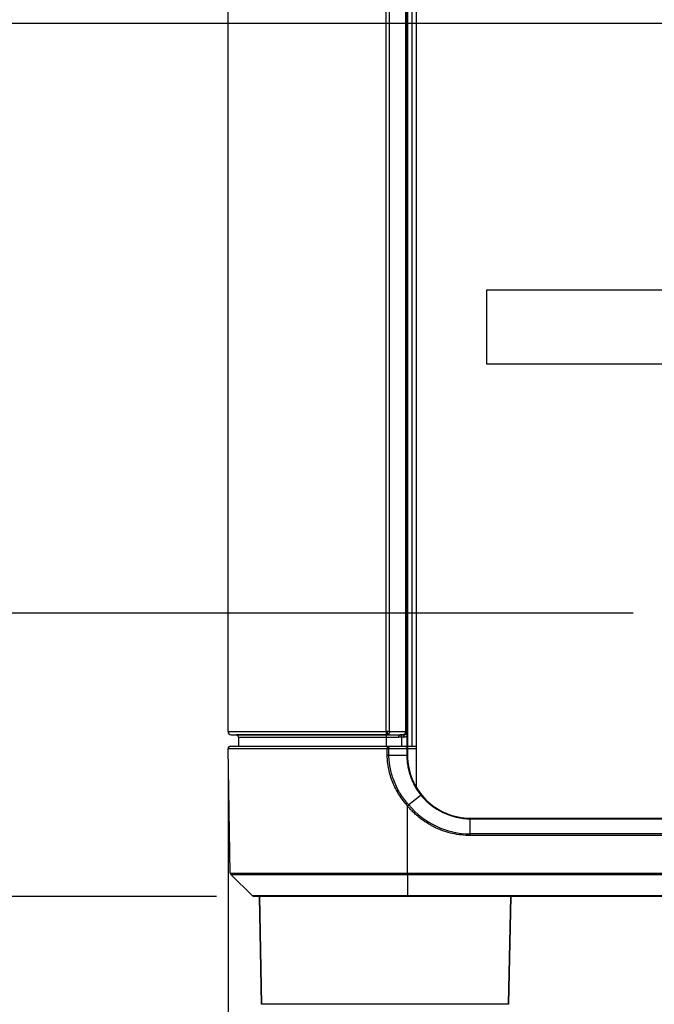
# Model space of a CAD drawing. Header units: inches. Extents: x 0 to 34, y 0 to 22.
# Tile 3 of 125: x 6.1 to 7.2, y 4.8 to 6.5. Entities that reach past the tile are written whole.
import ezdxf

# ---------------------------------------------------------------- set-up
doc = ezdxf.new("R2010")
doc.units = ezdxf.units.IN
doc.header["$LTSCALE"] = 1.87
doc.header["$MEASUREMENT"] = 0
doc.layers.get('0').update_dxf_attribs({"linetype": 'CONTINUOUS'})
doc.layers.add('02___PRT_ALL_AXES', color=7, linetype='CONTINUOUS')
doc.layers.add('DIMENSIONS', color=7, linetype='CONTINUOUS')
doc.styles.get("Standard").update_dxf_attribs({"font": 'txt', "width": 0.8})
doc.dimstyles.new('DIMSTYLE_2', dxfattribs={"dimtxt": 0.125, "dimasz": 0.18, "dimexe": 0.125, "dimexo": 0.0625, "dimgap": 0.09, "dimtad": 0, "dimtih": 1, "dimtoh": 1, "dimdec": 3, "dimlfac": 1.333333, "dimzin": 4, "dimdsep": 46, "dimtxsty": 'STANDARD', "dimblk": '_FILLED', "dimblk1": '_FILLED', "dimblk2": '_FILLED', "dimcen": 0.09, "dimadec": 0, "dimazin": 0, "dimtp": 0.001, "dimtm": 0.001, "dimtfac": 1, "dimtdec": 3, "dimtofl": 0, "dimtmove": 0, "dimatfit": 3, "dimldrblk": '_FILLED', "dimfxl": 1, "dimtolj": 1, "dimtzin": 4, "dimarcsym": 0})

# ---------------------------------------------------------------- blocks, each defined once
blk = doc.blocks.new('*D5')
at = {"layer": 'DIMENSIONS', "color": 2, "linetype": 'CONTINUOUS'}
blk.add_line((7.9401, 5.3035), (7.9401, 4.1255), dxfattribs=at)
at = {"layer": 'DIMENSIONS', "color": 2, "linetype": 'CONTINUOUS', "insert": (7.8776, 4.063), "char_height": 0.125, "width": 1.325, "attachment_point": 3, "rotation": 90, "line_spacing_factor": 0.9}
blk.add_mtext('1.982{\\Ftxt.shx;\\W1.000000;\\H0.125000; }[50.34]', dxfattribs=at)
blk = doc.blocks.new('_FILLED')
at = {"color": 0, "linetype": 'BYBLOCK'}
blk.add_solid([(0, 0), (-1, 0.1736), (-1, -0.1736)], dxfattribs=at)
blk = doc.blocks.new('*D6')
at = {"layer": 'DIMENSIONS', "color": 2, "linetype": 'CONTINUOUS'}
blk.add_line((6.4537, 5.2206), (6.4537, 4.1255), dxfattribs=at)
at = {"layer": 'DIMENSIONS', "color": 2, "linetype": 'CONTINUOUS', "insert": (6.3912, 4.063), "char_height": 0.125, "width": 0.825, "attachment_point": 3, "rotation": 90, "line_spacing_factor": 0.9}
blk.add_mtext('.000{\\Ftxt.shx;\\W1.000000;\\H0.125000; }[0]', dxfattribs=at)
blk = doc.blocks.new('*D7')
at = {"layer": 'DIMENSIONS', "color": 2, "linetype": 'CONTINUOUS'}
blk.add_line((10.0189, 5.3035), (10.0189, 4.1255), dxfattribs=at)
at = {"layer": 'DIMENSIONS', "color": 2, "linetype": 'CONTINUOUS', "insert": (9.9564, 4.063), "char_height": 0.125, "width": 1.425, "attachment_point": 3, "rotation": 90, "line_spacing_factor": 0.9}
blk.add_mtext('4.754{\\Ftxt.shx;\\W1.000000;\\H0.125000; }[120.74]', dxfattribs=at)
blk = doc.blocks.new('*D8')
at = {"layer": 'DIMENSIONS', "color": 2, "linetype": 'CONTINUOUS'}
blk.add_line((11.436, 5.198), (11.436, 4.1255), dxfattribs=at)
at = {"layer": 'DIMENSIONS', "color": 2, "linetype": 'CONTINUOUS', "insert": (11.3735, 4.063), "char_height": 0.125, "width": 1.425, "attachment_point": 3, "rotation": 90, "line_spacing_factor": 0.9}
blk.add_mtext('6.643{\\Ftxt.shx;\\W1.000000;\\H0.125000; }[168.73]', dxfattribs=at)
blk = doc.blocks.new('*D9')
at = {"layer": 'DIMENSIONS', "color": 2, "linetype": 'CONTINUOUS'}
blk.add_line((11.9985, 5.198), (11.9985, 4.1255), dxfattribs=at)
at = {"layer": 'DIMENSIONS', "color": 2, "linetype": 'CONTINUOUS', "insert": (11.936, 4.063), "char_height": 0.125, "width": 1.425, "attachment_point": 3, "rotation": 90, "line_spacing_factor": 0.9}
blk.add_mtext('7.393{\\Ftxt.shx;\\W1.000000;\\H0.125000; }[187.78]', dxfattribs=at)
blk = doc.blocks.new('*D10')
at = {"layer": 'DIMENSIONS', "color": 2, "linetype": 'CONTINUOUS'}
blk.add_line((12.561, 5.198), (12.561, 4.1255), dxfattribs=at)
at = {"layer": 'DIMENSIONS', "color": 2, "linetype": 'CONTINUOUS', "insert": (12.4985, 4.063), "char_height": 0.125, "width": 1.425, "attachment_point": 3, "rotation": 90, "line_spacing_factor": 0.9}
blk.add_mtext('8.143{\\Ftxt.shx;\\W1.000000;\\H0.125000; }[206.83]', dxfattribs=at)
blk = doc.blocks.new('*D11')
at = {"layer": 'DIMENSIONS', "color": 2, "linetype": 'CONTINUOUS'}
blk.add_line((13.1235, 5.198), (13.1235, 4.1255), dxfattribs=at)
at = {"layer": 'DIMENSIONS', "color": 2, "linetype": 'CONTINUOUS', "insert": (13.061, 4.063), "char_height": 0.125, "width": 1.425, "attachment_point": 3, "rotation": 90, "line_spacing_factor": 0.9}
blk.add_mtext('8.893{\\Ftxt.shx;\\W1.000000;\\H0.125000; }[225.88]', dxfattribs=at)
blk = doc.blocks.new('*D12')
at = {"layer": 'DIMENSIONS', "color": 2, "linetype": 'CONTINUOUS'}
blk.add_line((13.9537, 5.2206), (13.9537, 4.1255), dxfattribs=at)
at = {"layer": 'DIMENSIONS', "color": 2, "linetype": 'CONTINUOUS', "insert": (13.8912, 4.063), "char_height": 0.125, "width": 1.225, "attachment_point": 3, "rotation": 90, "line_spacing_factor": 0.9}
blk.add_mtext('10.000{\\Ftxt.shx;\\W1.000000;\\H0.125000; }[254]', dxfattribs=at)
blk = doc.blocks.new('*D18')
at = {"layer": 'DIMENSIONS', "color": 2, "linetype": 'CONTINUOUS'}
blk.add_line((7.1312, 5.4812), (5.689, 5.4812), dxfattribs=at)
at = {"layer": 'DIMENSIONS', "color": 2, "linetype": 'CONTINUOUS', "insert": (5.6265, 5.5437), "char_height": 0.125, "width": 1.225, "attachment_point": 3, "line_spacing_factor": 0.9}
blk.add_mtext('.631{\\Ftxt.shx;\\W1.000000;\\H0.125000; }[16.03]', dxfattribs=at)
blk = doc.blocks.new('*D19')
at = {"layer": 'DIMENSIONS', "color": 2, "linetype": 'CONTINUOUS'}
blk.add_line((6.4343, 5.008), (5.689, 5.008), dxfattribs=at)
at = {"layer": 'DIMENSIONS', "color": 2, "linetype": 'CONTINUOUS', "insert": (5.6265, 5.0705), "char_height": 0.125, "width": 0.825, "attachment_point": 3, "line_spacing_factor": 0.9}
blk.add_mtext('.000{\\Ftxt.shx;\\W1.000000;\\H0.125000; }[0]', dxfattribs=at)
blk = doc.blocks.new('*D20')
at = {"layer": 'DIMENSIONS', "color": 2, "linetype": 'CONTINUOUS'}
blk.add_line((8.855, 6.4662), (5.689, 6.4662), dxfattribs=at)
at = {"layer": 'DIMENSIONS', "color": 2, "linetype": 'CONTINUOUS', "insert": (5.6265, 6.5287), "char_height": 0.125, "width": 1.325, "attachment_point": 3, "line_spacing_factor": 0.9}
blk.add_mtext('1.944{\\Ftxt.shx;\\W1.000000;\\H0.125000; }[49.39]', dxfattribs=at)

msp = doc.modelspace()

# ---------------------------------------------------------------- linework, layer by layer
at = {"color": 7, "linetype": 'CONTINUOUS'}
for p, q in [((6.76874, 5.18965), (6.76874, 6.92631)), ((6.75361, 6.85726), (6.75361, 5.25871)), ((6.76111, 6.85726), (6.76111, 5.25871)), ((6.45374, 5.28313), (6.45374, 6.83284)), ((6.71787, 5.28313), (6.71787, 6.83284)), ((6.72364, 5.28313), (6.72364, 6.83284)), ((6.75019, 6.83284), (6.75019, 5.28313)), ((6.75262, 6.83284), (6.75262, 5.28313)), ((6.88582, 6.02057), (6.88582, 5.89766)), ((13.52164, 6.02057), (6.88582, 6.02057)), ((6.88582, 5.89766), (13.52164, 5.89766)), ((6.45374, 5.28313), (6.71787, 5.28313)), ((6.72364, 5.28313), (6.75019, 5.28313)), ((6.75019, 5.28313), (6.75196, 5.28313)), ((6.75196, 5.28313), (6.75262, 5.28313)), ((6.75262, 5.28313), (6.75271, 5.28313)), ((6.75271, 5.28313), (6.75277, 5.27587)), ((6.4588, 5.27789), (6.71834, 5.27789)), ((6.4588, 5.27789), (6.46737, 5.27759)), ((6.7183, 5.27759), (6.46737, 5.27759)), ((6.47099, 5.27384), (6.47099, 5.25871)), ((6.47099, 5.27384), (6.71787, 5.27384)), ((6.71713, 5.27766), (6.71934, 5.27788)), ((6.71713, 5.27766), (6.74122, 5.27766)), ((6.7183, 5.27759), (6.71713, 5.27766)), ((6.71787, 5.27391), (6.73883, 5.27392)), ((6.71787, 5.27391), (6.71787, 5.25871)), ((6.71934, 5.27788), (6.72021, 5.27789)), ((6.72021, 5.27789), (6.74676, 5.27789)), ((6.74359, 5.27408), (6.73883, 5.27392)), ((6.74732, 5.27788), (6.74122, 5.27766)), ((6.74777, 5.27414), (6.74359, 5.27399)), ((6.74359, 5.27408), (6.74359, 5.25871)), ((6.74676, 5.27789), (6.74732, 5.27788)), ((6.74732, 5.27788), (6.74892, 5.27824)), ((6.74764, 5.27789), (6.7475, 5.27788)), ((6.74755, 5.27789), (6.74764, 5.27789)), ((6.74764, 5.27789), (6.74777, 5.27414)), ((6.75277, 5.27587), (6.75277, 5.25871)), ((6.45744, 5.04671), (6.4538, 5.2549)), ((6.4538, 5.2549), (6.71961, 5.2549)), ((6.45755, 5.25871), (6.76874, 5.25871)), ((6.71961, 5.2549), (6.72248, 5.25496)), ((6.71981, 5.24365), (6.71961, 5.2549)), ((6.72248, 5.25496), (6.75374, 5.25496)), ((6.72268, 5.24371), (6.72248, 5.25496)), ((6.75252, 5.25496), (6.75252, 5.24371)), ((6.75374, 5.25871), (6.75374, 5.25503)), ((6.75374, 5.25503), (6.76874, 5.25503)), ((6.75374, 5.25496), (6.75374, 5.24371)), ((6.71981, 5.24365), (6.72268, 5.24371)), ((6.72268, 5.24371), (6.75252, 5.24371)), ((6.75374, 5.24371), (6.75252, 5.24371)), ((6.77707, 5.17771), (6.75595, 5.16064)), ((6.75373, 5.04671), (6.75379, 5.15893)), ((6.75374, 5.15907), (6.75574, 5.16087)), ((6.75384, 5.15886), (6.75374, 5.15907)), ((6.75384, 5.15886), (6.75374, 5.15907)), ((6.75395, 5.15884), (6.75595, 5.16064)), ((6.75595, 5.16064), (6.75574, 5.16087)), ((6.85874, 5.10969), (6.85874, 5.13871)), ((6.85874, 5.13871), (13.54874, 5.13871)), ((6.85874, 5.13761), (13.54874, 5.13761)), ((13.54874, 5.11241), (6.85874, 5.11241)), ((13.54874, 5.10969), (6.85874, 5.10969)), ((6.45744, 5.04671), (13.95003, 5.04671)), ((6.49474, 5.00885), (6.45833, 5.04462)), ((6.45833, 5.04462), (6.75374, 5.04462)), ((6.75374, 5.04671), (6.75374, 5.00885)), ((6.75374, 5.04462), (13.65374, 5.04462)), ((6.75374, 5.00885), (6.49474, 5.00885)), ((13.91063, 5.00799), (6.49684, 5.00799)), ((6.50624, 5.00799), (6.5097, 4.8277)), ((6.75374, 5.00799), (6.75374, 5.00885)), ((13.65374, 5.00885), (6.75374, 5.00885)), ((6.92624, 5.00799), (6.92277, 4.8277)), ((6.92277, 4.8277), (6.5097, 4.8277))]:
    msp.add_line(p, q, dxfattribs=at)
for centre, radius, start, end in [((6.45899, 5.28313), 0.00525, 180, 268), ((6.71787, 4.5744), 0.70873, 89.74983, 90.00032), ((6.72394, 4.63531), 0.64782, 90.02624, 90.26302), ((6.74746, 5.28313), 0.00525, 271.99781, 359.99812), ((6.74737, 5.28313), 0.00525, 288.76834, 0.0019), ((6.46724, 5.27384), 0.00375, 359.9999, 88.00022), ((6.71834, 5.21447), 0.06342, 89.09888, 90.00237), ((6.74664, 5.28031), 0.00242, 272.97161, 279.1331), ((6.74736, 5.28316), 0.00528, 272.04388, 288.72076), ((6.74746, 5.28314), 0.009, 271.99977, 306.1948), ((6.45755, 5.25496), 0.00375, 90, 181), ((6.74999, 5.25496), 0.00375, 0, 90), ((6.85874, 5.24371), 0.105, 179.99974, 270), ((6.85874, 5.24371), 0.1061, 218.94249, 270), ((6.85874, 5.24606), 0.13365, 219.72695, 269.99883), ((6.46044, 5.04676), 0.003, 181.00007, 225.50015), ((6.49684, 5.01099), 0.003, 225.49974, 269.9996)]:
    msp.add_arc(centre, radius, start, end, dxfattribs=at)
for points, knots in [([(6.71787, 5.28313), (6.71787, 5.2828), (6.71787, 5.28214), (6.7179, 5.28119), (6.71794, 5.28031), (6.718, 5.27953), (6.71806, 5.27888), (6.71813, 5.27844), (6.7182, 5.27817), (6.71824, 5.27803), (6.71828, 5.27794), (6.71832, 5.27789), (6.71834, 5.27789)], [0, 0, 0, 0, 0.1887875, 0.3707425, 0.5391656, 0.6880167, 0.811932, 0.9065982, 0.9419893, 0.9691459, 0.9881662, 1, 1, 1, 1]), ([(6.71934, 5.27788), (6.7194, 5.27788), (6.71951, 5.27791), (6.71967, 5.27801), (6.71983, 5.27815), (6.72004, 5.27841), (6.72028, 5.27885), (6.72052, 5.27951), (6.72071, 5.28029), (6.72086, 5.28118), (6.72094, 5.28213), (6.72096, 5.28279), (6.72096, 5.28313)], [0, 0, 0, 0, 0.0288336, 0.0604374, 0.0963135, 0.1373479, 0.2362452, 0.3576145, 0.499046, 0.6566111, 0.8254204, 1, 1, 1, 1]), ([(6.72364, 5.28313), (6.72364, 5.28247), (6.72348, 5.28119), (6.72287, 5.27974), (6.72216, 5.27883), (6.72157, 5.27832), (6.72091, 5.27799), (6.72044, 5.2779), (6.72021, 5.27789)], [0, 0, 0, 0, 0.2902913, 0.5588636, 0.6808861, 0.7939323, 0.899364, 1, 1, 1, 1]), ([(6.75019, 5.28313), (6.75019, 5.2825), (6.75004, 5.28128), (6.74949, 5.27988), (6.74884, 5.27897), (6.74829, 5.27845), (6.74768, 5.27808), (6.74724, 5.27795), (6.74702, 5.27791)], [0, 0, 0, 0, 0.2877099, 0.5557618, 0.6784693, 0.7926247, 0.8990625, 1, 1, 1, 1]), ([(6.74892, 5.27824), (6.74937, 5.27843), (6.75, 5.27884), (6.7507, 5.27955), (6.75129, 5.28037), (6.75182, 5.28157), (6.75196, 5.28261), (6.75196, 5.28313)], [0, 0, 0, 0, 0.2409298, 0.3641801, 0.4891142, 0.7427429, 1, 1, 1, 1]), ([(6.7183, 5.27759), (6.71834, 5.27759), (6.71839, 5.27758), (6.71846, 5.27757), (6.71851, 5.27754), (6.71852, 5.2775), (6.71851, 5.27745), (6.71849, 5.2774), (6.71847, 5.27734), (6.71842, 5.27725), (6.71836, 5.27711), (6.71829, 5.27693), (6.71822, 5.27672), (6.71815, 5.27649), (6.71808, 5.27623), (6.718, 5.27584), (6.71792, 5.2753), (6.71787, 5.27462), (6.71787, 5.27415), (6.71787, 5.27391)], [0, 0, 0, 0, 0.0257449, 0.0435901, 0.0547648, 0.0641884, 0.0754828, 0.0894132, 0.1057742, 0.1243486, 0.1673697, 0.2174639, 0.2740593, 0.3367557, 0.4051912, 0.4789485, 0.6404366, 0.8162872, 1, 1, 1, 1]), ([(6.73883, 5.27392), (6.73883, 5.27439), (6.73894, 5.2753), (6.73936, 5.27634), (6.73986, 5.27699), (6.74039, 5.27746), (6.7409, 5.27765), (6.74122, 5.27766)], [0, 0, 0, 0, 0.2924066, 0.5620567, 0.6842262, 0.7972279, 1, 1, 1, 1]), ([(6.74359, 5.27408), (6.74359, 5.27433), (6.74358, 5.27481), (6.74365, 5.27552), (6.74376, 5.27616), (6.74393, 5.27671), (6.74412, 5.27716), (6.74435, 5.2775), (6.74461, 5.27773), (6.74481, 5.27779), (6.7449, 5.27779)], [0, 0, 0, 0, 0.1777364, 0.3477688, 0.5040569, 0.6422038, 0.7596672, 0.8560624, 0.9338818, 1, 1, 1, 1]), ([(6.71995, 5.25871), (6.71993, 5.25871), (6.71991, 5.2587), (6.71989, 5.25867), (6.71987, 5.25862), (6.71984, 5.25854), (6.71981, 5.25841), (6.71979, 5.25825), (6.71976, 5.25806), (6.71973, 5.25783), (6.7197, 5.25748), (6.71966, 5.25698), (6.71963, 5.25633), (6.71962, 5.25563), (6.71961, 5.25514), (6.71961, 5.2549)], [0, 0, 0, 0, 0.0100243, 0.0172975, 0.026571, 0.0515987, 0.0853703, 0.1276923, 0.1782353, 0.236549, 0.3021143, 0.4524056, 0.6233134, 0.8082736, 1, 1, 1, 1]), ([(6.71995, 5.25871), (6.72011, 5.25871), (6.72046, 5.25866), (6.72094, 5.25844), (6.72138, 5.25808), (6.72191, 5.25743), (6.72236, 5.25638), (6.72248, 5.25544), (6.72248, 5.25496)], [0, 0, 0, 0, 0.1006771, 0.2056633, 0.3181786, 0.4398309, 0.7085571, 1, 1, 1, 1]), ([(6.74999, 5.25871), (6.75015, 5.25871), (6.75049, 5.25866), (6.75098, 5.25844), (6.75142, 5.25808), (6.75195, 5.25743), (6.7524, 5.25638), (6.75252, 5.25544), (6.75252, 5.25496)], [0, 0, 0, 0, 0.1006771, 0.2056634, 0.3181786, 0.4398309, 0.7085571, 1, 1, 1, 1]), ([(6.75374, 5.15907), (6.75115, 5.16196), (6.74621, 5.16795), (6.73958, 5.17753), (6.73381, 5.18765), (6.72896, 5.19824), (6.72507, 5.20922), (6.7222, 5.22051), (6.72038, 5.23202), (6.71988, 5.23977), (6.71981, 5.24365)], [0, 0, 0, 0, 0.1250033, 0.250008, 0.3750106, 0.5000098, 0.6250092, 0.7500107, 0.8750086, 1, 1, 1, 1]), ([(6.75574, 5.16087), (6.75069, 5.16653), (6.74152, 5.17872), (6.73112, 5.19907), (6.72449, 5.22096), (6.72281, 5.23613), (6.72268, 5.24371)], [0, 0, 0, 0, 0.250029, 0.5000385, 0.7500306, 1, 1, 1, 1]), ([(6.75252, 5.24371), (6.75252, 5.24071), (6.75278, 5.23469), (6.75393, 5.22574), (6.75585, 5.21691), (6.75851, 5.20829), (6.76189, 5.19992), (6.76597, 5.19186), (6.77073, 5.18419), (6.77432, 5.17936), (6.77621, 5.17702)], [0, 0, 0, 0, 0.1250203, 0.2500316, 0.3750286, 0.5000127, 0.624992, 0.7499783, 0.8749811, 1, 1, 1, 1]), ([(6.85874, 5.10969), (6.85375, 5.10969), (6.84377, 5.11024), (6.82899, 5.1127), (6.81456, 5.11676), (6.80298, 5.12144), (6.79407, 5.12593), (6.78758, 5.12966), (6.78131, 5.13374), (6.77527, 5.13815), (6.77044, 5.1421), (6.76672, 5.14543), (6.764, 5.14799), (6.76134, 5.15062), (6.75874, 5.15332), (6.75622, 5.15608), (6.75459, 5.15797), (6.75379, 5.15893)], [0, 0, 0, 0, 0.1249792, 0.2499561, 0.3749334, 0.4999091, 0.5624202, 0.6249307, 0.6874394, 0.7499516, 0.8124602, 0.8437127, 0.8749673, 0.9062277, 0.9374915, 0.9687498, 1, 1, 1, 1])]:
    msp.add_open_spline(points, degree=3, knots=knots, dxfattribs=at)
at = {"layer": '02___PRT_ALL_AXES', "color": 7, "linetype": 'CONTINUOUS'}
for p, q in [((6.5097, 4.8277), (6.50624, 5.00799)), ((6.92277, 4.8277), (6.92624, 5.00799))]:
    msp.add_line(p, q, dxfattribs=at)

# ---------------------------------------------------------------- dimensions: what is measured, and where the dimension line sits
at = {"layer": 'DIMENSIONS', "color": 2, "linetype": 'CONTINUOUS'}
for feature_location, offset, dtype, origin, picture, middle in [((8.85499, 6.46621), (-3.16603, 0), 0, (8.91749, 5.00799), '*D20', (4.96396, 6.46621)), ((7.13116, 5.48125), (-1.4422, 0), 0, (6.49684, 5.00799), '*D18', (5.01396, 5.48125)), ((10.01888, 5.30346), (0, -1.17797), 1, (6.45374, 5.36596), '*D7', (10.01888, 3.35049)), ((7.9401, 5.30346), (0, -1.17797), 1, (6.45374, 5.28313), '*D5', (7.9401, 3.40049)), ((6.4537353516, 5.2206336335), (0, -1.0951472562), 1, (6.4537353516, 5.2831336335), '*D6', (6.4537353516, 3.6504863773)), ((13.95374, 5.22063), (0, -1.09515), 1, (6.45374, 5.28313), '*D12', (13.95374, 3.45049)), ((11.43599, 5.19796), (0, -1.07248), 1, (6.45374, 5.26046), '*D8', (11.43599, 3.35049)), ((11.99849, 5.19796), (0, -1.07248), 1, (6.45374, 5.26046), '*D9', (11.99849, 3.35049)), ((12.56099, 5.19796), (0, -1.07248), 1, (6.45374, 5.26046), '*D10', (12.56099, 3.35049)), ((13.12349, 5.19796), (0, -1.07248), 1, (6.45374, 5.26046), '*D11', (13.12349, 3.35049)), ((6.4343391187, 5.0079863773), (-0.7453791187, 0), 0, (6.4968391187, 5.0079863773), '*D19', (5.21396, 5.0079863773))]:
    dim = msp.add_ordinate_dim(feature_location=feature_location, offset=offset, dtype=dtype, origin=origin, dimstyle='DIMSTYLE_2', override={"dimtad": 1, "dimtih": 0, "dimtoh": 0}, dxfattribs=at)
    dim.commit()
    dim.dimension.update_dxf_attribs({"geometry": picture, "text_midpoint": middle})

doc.saveas('drawing.dxf')
